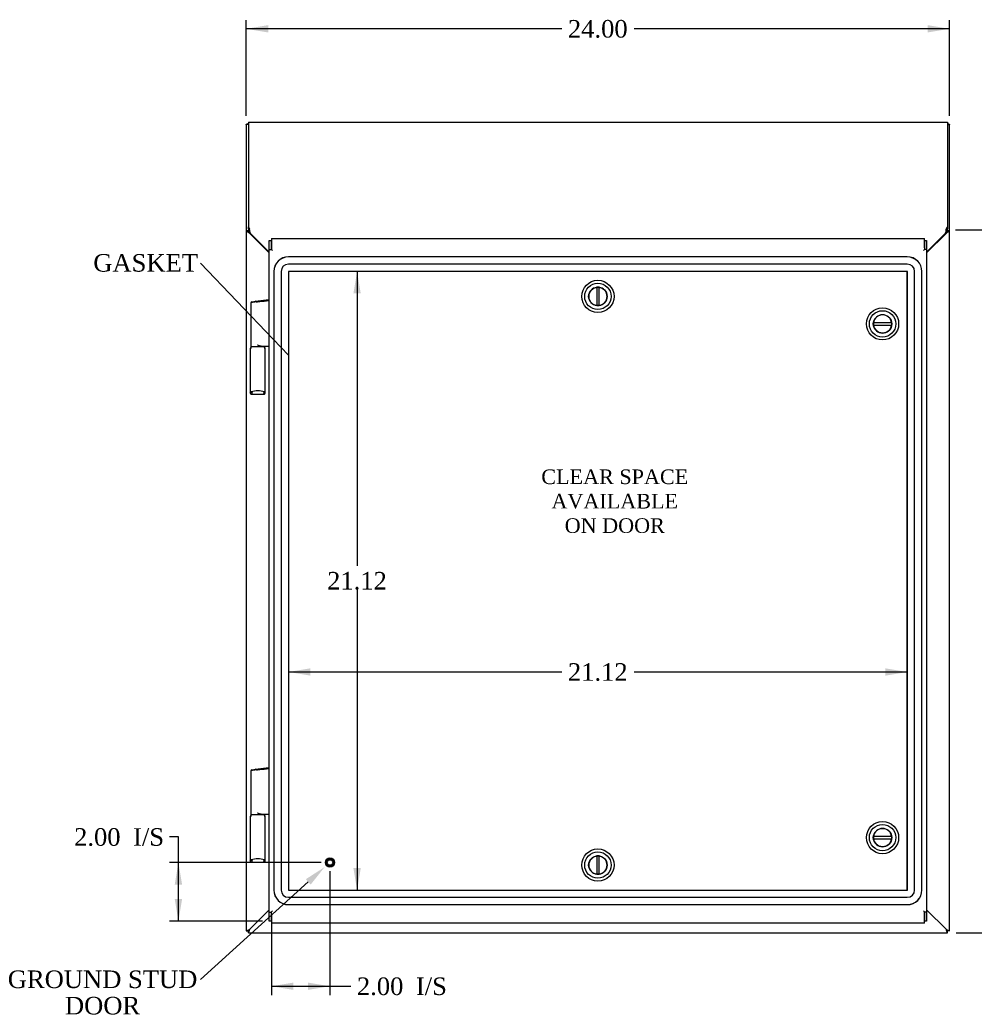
# Model space of a CAD drawing. Header units: inches. Extents: x 1 to 150, y -1 to 99.
# Tile 10 of 19: x 23 to 56, y 34 to 68. Entities that reach past the tile are written whole.
import ezdxf
from ezdxf import colors
from ezdxf.entities.mleader import LeaderData, LeaderLine
from ezdxf.enums import TextEntityAlignment as Align
from ezdxf.lldxf.tags import DXFTag
from ezdxf.math import Vec2, Vec3

# ---------------------------------------------------------------- set-up
doc = ezdxf.new("R2010")
doc.units = ezdxf.units.IN
doc.header["$MEASUREMENT"] = 0
for name, color, linetype in [('COM70220', 7, 'Continuous'), ('COM70706-6', 7, 'Continuous'), ('COM70709-4', 7, 'Continuous'), ('COM70712-6', 7, 'Continuous'), ('Default', 7, 'Continuous'), ('DV1_Default', 7, 'Continuous'), ('HNG86659-1', 7, 'Continuous'), ('LOK10031', 7, 'Continuous'), ('LOK10031_INSERT', 7, 'Continuous'), ('STD26258', 7, 'Continuous')]:
    doc.layers.add(name, color=color, linetype=linetype)
doc.styles.add('SEACAD_Times_New_Roman', font='times.ttf')
tags = doc.linetypes.add('HIDDEN2', pattern=[0.1875, 0.125, -0.0625]).pattern_tags.tags
tags[6:7] = [DXFTag(74, 4), DXFTag(75, 0), DXFTag(340, '0'), DXFTag(46, 0.0), DXFTag(50, 0.0), DXFTag(44, 0.0), DXFTag(45, 0.0)]
tags[4:5] = [DXFTag(74, 4), DXFTag(75, 0), DXFTag(340, '0'), DXFTag(46, 0.0), DXFTag(50, 0.0), DXFTag(44, 0.0), DXFTag(45, 0.0)]
doc.dimstyles.new('HAMMOND_(STH_-_120x80)', dxfattribs={"dimtxt": 0.6, "dimasz": 0.75, "dimexe": 0.3, "dimexo": 0.3, "dimgap": 0.15, "dimtad": 0, "dimtih": 1, "dimtoh": 1, "dimzin": 0, "dimdsep": 46, "dimtxsty": 'SEACAD_Times_New_Roman', "dimblk1": '_SE_FILLED', "dimblk2": '_SE_FILLED', "dimsah": 1, "dimcen": 0.3, "dimadec": 0, "dimazin": 0, "dimtfac": 0.8, "dimtofl": 0, "dimtmove": 0, "dimatfit": 3, "dimfxl": 1, "dimtolj": 1, "dimtzin": 0, "dimarcsym": 0})

# ---------------------------------------------------------------- blocks, each defined once
blk = doc.blocks.new('_SE_FILLED')
at = {"color": 0}
blk.add_line((0, 0), (-1, 0), dxfattribs=at)
blk.add_solid([(0, 0), (-1, -0.1665), (-1, 0.1665), (0, 0)], dxfattribs=at)
blk = doc.blocks.new('SE')
at = {"layer": 'COM70220', "color": 7, "linetype": 'HIDDEN2'}
for p, q in [((53.242, 59.546), (32.123, 59.546)), ((53.242, 59.545), (32.123, 59.545)), ((53.242, 59.296), (32.123, 59.296)), ((31.623, 59.046), (31.623, 37.927)), ((31.624, 59.046), (31.624, 37.927)), ((31.873, 59.046), (31.873, 37.927)), ((32.122, 59.046), (32.122, 37.927)), ((53.242, 59.047), (32.123, 59.047)), ((32.123, 59.046), (32.123, 37.927)), ((53.242, 59.046), (32.123, 59.046)), ((53.242, 37.927), (53.242, 59.046)), ((53.243, 37.927), (53.243, 59.046)), ((53.492, 37.927), (53.492, 59.046)), ((53.741, 37.927), (53.741, 59.046)), ((53.742, 37.927), (53.742, 59.046)), ((32.123, 37.927), (53.242, 37.927)), ((32.123, 37.926), (53.242, 37.926)), ((32.123, 37.677), (53.242, 37.677)), ((32.123, 37.428), (53.242, 37.428)), ((32.123, 37.427), (53.242, 37.427))]:
    blk.add_line(p, q, dxfattribs=at)
for centre, radius, start, end in [((32.123, 59.046), 0.5, 90, 180), ((32.123, 59.046), 0.499, 90, 180), ((53.242, 59.046), 0.5, 0, 90), ((53.242, 59.046), 0.499, 0, 90), ((32.123, 59.046), 0.25, 90, 180), ((53.242, 59.046), 0.25, 0, 90), ((32.123, 59.046), 0.001, 90, 180), ((53.242, 59.046), 0.001, 0, 90), ((32.123, 37.927), 0.5, 180, 270), ((32.123, 37.927), 0.499, 180, 270), ((32.123, 37.927), 0.25, 180, 270), ((32.123, 37.927), 0.001, 180, 270), ((53.242, 37.927), 0.5, 270, 0), ((53.242, 37.927), 0.001, 270, 0), ((53.242, 37.927), 0.25, 270, 0), ((53.242, 37.927), 0.499, 270, 0)]:
    blk.add_arc(centre, radius, start, end, dxfattribs=at)
at = {"layer": 'COM70706-6', "color": 7, "linetype": 'Continuous'}
for p, q in [((30.754, 64.066), (30.682, 64.066)), ((30.682, 64.066), (30.682, 60.436)), ((54.61, 64.066), (54.682, 64.066)), ((54.682, 60.436), (54.682, 64.066)), ((30.687, 60.433), (30.682, 60.436)), ((30.682, 60.436), (30.682, 36.537)), ((30.682, 60.436), (30.754, 60.436)), ((30.756, 60.433), (30.687, 60.433)), ((30.754, 60.5), (30.754, 60.436)), ((30.756, 60.433), (30.754, 60.436)), ((30.79, 60.359), (31.467, 59.681)), ((53.897, 59.681), (54.574, 60.359)), ((54.61, 60.436), (54.609, 60.433)), ((54.609, 60.433), (54.678, 60.433)), ((54.61, 60.436), (54.61, 60.5)), ((54.682, 60.436), (54.61, 60.436)), ((54.682, 60.436), (54.678, 60.433)), ((54.682, 36.537), (54.682, 60.436)), ((30.79, 36.573), (31.467, 37.25)), ((31.467, 37.249), (30.79, 36.573)), ((53.897, 37.25), (54.574, 36.573)), ((54.574, 36.573), (53.897, 37.25)), ((30.682, 36.537), (30.754, 36.537)), ((30.754, 36.465), (30.754, 36.537)), ((30.754, 36.465), (54.61, 36.465)), ((54.682, 36.537), (54.61, 36.537)), ((54.61, 36.465), (54.61, 36.537))]:
    blk.add_line(p, q, dxfattribs=at)
for centre, radius, start, end in [((30.96, 60.483), 0.21, 193.5653, 216.1174), ((54.404, 60.483), 0.21, 323.8826, 346.4347), ((31.432, 59.715), 0.25, 131.7194, 134.7428), ((53.932, 59.715), 0.25, 45.2572, 48.2806), ((22.874, 60.142), 24.863, 288.3038, 288.5661), ((-1.17, 68.497), 45.174, 314.9677, 315.0323), ((66.982, 73.617), 39.067, 251.4816, 251.6485), ((86.535, 68.497), 45.174, 224.9677, 225.0323), ((22.649, 4.612), 45.174, 44.9677, 45.0323), ((31.005, 28.656), 24.863, 18.3038, 18.5661)]:
    blk.add_arc(centre, radius, start, end, dxfattribs=at)
for points, knots in [([(30.682, 64.066), (30.682, 64.069), (30.685, 64.073), (30.696, 64.08), (30.704, 64.083), (30.724, 64.09), (30.736, 64.094), (30.751, 64.098), (30.752, 64.098), (30.754, 64.099)], [0, 0, 0, 0, 0.25, 0.25, 0.5, 0.5, 0.75, 0.75, 0.7817374, 0.7817374, 0.7817374, 0.7817374]), ([(54.611, 64.099), (54.612, 64.098), (54.614, 64.098), (54.629, 64.094), (54.641, 64.09), (54.661, 64.083), (54.669, 64.08), (54.679, 64.073), (54.682, 64.069), (54.682, 64.066)], [0.2182626, 0.2182626, 0.2182626, 0.2182626, 0.25, 0.25, 0.5, 0.5, 0.75, 0.75, 1, 1, 1, 1]), ([(30.79, 60.359), (30.779, 60.365), (30.767, 60.371), (30.745, 60.384), (30.735, 60.39), (30.716, 60.402), (30.708, 60.409), (30.695, 60.421), (30.69, 60.427), (30.687, 60.433)], [0, 0, 0, 0, 0.25, 0.25, 0.5, 0.5, 0.75, 0.75, 1, 1, 1, 1]), ([(54.678, 60.433), (54.675, 60.427), (54.67, 60.421), (54.657, 60.409), (54.648, 60.402), (54.63, 60.39), (54.619, 60.384), (54.597, 60.371), (54.586, 60.365), (54.574, 60.359)], [0, 0, 0, 0, 0.25, 0.25, 0.5, 0.5, 0.75, 0.75, 1, 1, 1, 1]), ([(30.79, 36.573), (30.79, 36.57), (30.788, 36.566), (30.786, 36.56), (30.784, 36.552), (30.78, 36.54), (30.775, 36.528), (30.77, 36.513), (30.767, 36.502), (30.763, 36.489), (30.76, 36.481), (30.757, 36.472), (30.755, 36.467), (30.755, 36.465), (30.754, 36.465), (30.754, 36.465), (30.754, 36.465)], [0, 0, 0, 0, 0.039636, 0.079299, 0.119013, 0.178729, 0.298914, 0.359673, 0.482665, 0.545168, 0.672094, 0.736685, 0.867476, 0.933625, 0.966802, 1, 1, 1, 1]), ([(30.79, 36.573), (30.786, 36.568), (30.782, 36.564), (30.773, 36.556), (30.769, 36.552), (30.763, 36.545), (30.76, 36.542), (30.757, 36.539), (30.756, 36.538), (30.755, 36.537), (30.754, 36.537), (30.754, 36.537)], [0, 0, 0, 0, 0.25, 0.25, 0.5, 0.5, 0.75, 0.75, 0.875, 0.875, 1, 1, 1, 1])]:
    blk.add_open_spline(points, degree=3, knots=knots, dxfattribs=at)
at = {"layer": 'COM70709-4', "color": 7, "linetype": 'Continuous'}
for p, q in [((30.754, 64.148), (54.61, 64.148)), ((30.754, 64.148), (30.754, 60.565)), ((54.61, 64.148), (54.61, 60.565)), ((30.754, 60.5), (30.754, 60.565)), ((30.754, 60.565), (30.792, 60.494)), ((54.572, 60.494), (54.61, 60.565)), ((54.61, 60.565), (54.61, 60.5)), ((30.754, 60.5), (30.792, 60.429)), ((30.792, 60.429), (30.792, 60.494)), ((30.806, 60.396), (30.816, 60.351)), ((30.816, 60.351), (31.467, 59.7)), ((53.897, 59.7), (54.548, 60.351)), ((54.548, 60.351), (54.559, 60.396)), ((54.572, 60.429), (54.61, 60.5)), ((54.572, 60.429), (54.572, 60.494))]:
    blk.add_line(p, q, dxfattribs=at)
for centre, radius, start, end in [((29.881, 60.315), 0.928, 5.002, 11.1068), ((30.688, 60.365), 0.122, 14.6417, 31.3634), ((55.483, 60.315), 0.928, 168.8932, 174.998), ((54.676, 60.365), 0.122, 148.6366, 165.3583)]:
    blk.add_arc(centre, radius, start, end, dxfattribs=at)
at = {"layer": 'COM70712-6', "color": 7, "linetype": 'Continuous'}
for p, q in [((31.467, 59.799), (31.467, 60.109)), ((31.467, 60.109), (31.539, 60.109)), ((31.539, 60.174), (31.539, 59.857)), ((31.539, 60.174), (53.825, 60.174)), ((31.539, 59.799), (31.539, 60.109)), ((31.539, 59.857), (31.539, 59.792)), ((53.825, 59.857), (53.825, 60.174)), ((53.825, 60.109), (53.825, 59.799)), ((53.825, 60.109), (53.897, 60.109)), ((53.825, 59.857), (53.825, 59.792)), ((53.897, 60.109), (53.897, 59.799)), ((31.467, 59.799), (31.539, 59.799)), ((31.467, 37.175), (31.467, 59.799)), ((31.539, 59.799), (31.539, 59.792)), ((31.539, 59.792), (31.575, 59.759)), ((31.539, 59.792), (31.575, 59.759)), ((53.825, 59.792), (53.789, 59.759)), ((53.825, 59.792), (53.789, 59.759)), ((53.897, 59.799), (53.825, 59.799)), ((53.825, 59.799), (53.825, 59.792)), ((53.897, 59.799), (53.897, 37.175)), ((31.467, 37.175), (31.539, 37.175)), ((31.467, 36.865), (31.467, 37.175)), ((31.539, 37.182), (31.575, 37.214)), ((31.539, 37.182), (31.575, 37.214)), ((31.539, 37.116), (31.539, 37.182)), ((31.539, 37.175), (31.539, 37.182)), ((31.539, 36.865), (31.539, 37.175)), ((31.539, 37.116), (31.539, 36.799)), ((53.825, 37.182), (53.789, 37.214)), ((53.825, 37.182), (53.789, 37.214)), ((53.825, 37.175), (53.825, 37.182)), ((53.825, 37.116), (53.825, 37.182)), ((53.897, 37.175), (53.825, 37.175)), ((53.825, 37.175), (53.825, 36.865)), ((53.825, 36.799), (53.825, 37.116)), ((53.897, 37.175), (53.897, 36.865)), ((31.539, 36.865), (31.467, 36.865)), ((53.825, 36.799), (31.539, 36.799)), ((53.897, 36.865), (53.825, 36.865))]:
    blk.add_line(p, q, dxfattribs=at)
at = {"layer": 'HNG86659-1', "color": 7, "linetype": 'Continuous'}
for p, q in [((30.837, 57.973), (30.837, 56.492)), ((30.872, 58.012), (31.014, 58.03)), ((30.997, 58.027), (31.456, 58.085)), ((30.997, 58.027), (31.014, 58.03)), ((31.014, 58.03), (31.454, 58.085)), ((31.194, 56.492), (31.455, 56.492)), ((30.818, 56.413), (30.818, 54.898)), ((30.837, 56.453), (30.837, 56.418)), ((31.29, 56.472), (30.857, 56.472)), ((31.29, 56.472), (30.857, 56.472)), ((31.31, 56.418), (31.31, 56.453)), ((31.329, 54.898), (31.329, 56.413)), ((30.818, 54.899), (30.838, 54.948)), ((30.88, 54.917), (30.857, 54.86)), ((30.879, 54.915), (30.858, 54.86)), ((30.858, 54.86), (31.292, 54.86)), ((30.88, 54.917), (30.879, 54.915)), ((31.267, 54.917), (31.268, 54.915)), ((31.267, 54.917), (31.289, 54.86)), ((31.268, 54.915), (31.289, 54.86)), ((31.329, 54.899), (31.309, 54.948)), ((30.872, 42.033), (31.014, 42.051)), ((30.997, 42.049), (31.456, 42.106)), ((30.997, 42.049), (31.014, 42.051)), ((31.014, 42.051), (31.454, 42.106)), ((30.837, 41.994), (30.837, 40.513)), ((30.818, 40.434), (30.818, 38.919)), ((30.837, 40.474), (30.837, 40.439)), ((31.29, 40.494), (30.857, 40.494)), ((31.29, 40.494), (30.857, 40.494)), ((31.194, 40.513), (31.455, 40.513)), ((31.31, 40.439), (31.31, 40.474)), ((31.329, 38.919), (31.329, 40.434)), ((30.818, 38.92), (30.838, 38.969)), ((30.88, 38.939), (30.857, 38.881)), ((30.879, 38.936), (30.858, 38.881)), ((30.858, 38.881), (31.292, 38.881)), ((30.88, 38.939), (30.879, 38.936)), ((31.267, 38.939), (31.268, 38.936)), ((31.267, 38.939), (31.289, 38.881)), ((31.268, 38.936), (31.289, 38.881)), ((31.329, 38.92), (31.309, 38.969))]:
    blk.add_line(p, q, dxfattribs=at)
for centre, radius, start, end in [((30.877, 57.973), 0.0394, 97.125, 180.0158), ((31.455, 58.073), 0.0118, 85.5954, 97.125), ((31.422, 58.069), 0.0401, 325.0143, 338.1633), ((31.455, 58.073), 0.0118, 65.0769, 85.6132), ((30.805, 58.095), 0.656, 356.4098, 359.0269), ((31.455, 58.073), 0.0118, 0, 65.0772), ((30.857, 56.492), 0.0197, 180, 270), ((31.29, 56.492), 0.0197, 270, 360), ((30.256, 55.872), 1.368, 28.4945, 28.8184), ((31.455, 56.504), 0.0118, 270.0008, 271.6266), ((31.455, 56.504), 0.0118, 271.6274, 0), ((30.857, 56.414), 0.039, 171.5664, 181.5605), ((30.857, 56.413), 0.0395, 121.1698, 169.9579), ((30.857, 56.453), 0.0197, 90, 180), ((30.871, 56.419), 0.0339, 181.4039, 189.3839), ((31.29, 56.453), 0.0197, 0, 90), ((31.276, 56.419), 0.0339, 350.6189, 358.4811), ((31.289, 56.413), 0.0395, 10.0421, 58.9435), ((31.29, 56.414), 0.039, 358.4395, 8.4336), ((30.861, 54.898), 0.0432, 178.9335, 189.6893), ((30.857, 54.898), 0.0392, 191.22, 253.533), ((30.862, 54.954), 0.0255, 192.7068, 229.3307), ((31.095, 54.126), 0.846, 91.4593, 107.1243), ((30.856, 54.909), 0.0491, 257.9682, 271.3839), ((31.053, 54.133), 0.839, 72.8076, 88.6088), ((31.291, 54.909), 0.0491, 268.6161, 282.0318), ((31.284, 54.954), 0.0255, 310.6693, 347.2932), ((31.29, 54.898), 0.0392, 286.467, 348.78), ((31.286, 54.898), 0.0432, 350.3107, 1.0665), ((30.877, 41.994), 0.0394, 97.125, 180.0158), ((31.455, 42.094), 0.0118, 85.5954, 97.125), ((31.422, 42.09), 0.0401, 325.0143, 338.1633), ((31.455, 42.094), 0.0118, 65.0769, 85.6132), ((30.805, 42.116), 0.656, 356.4098, 359.0269), ((31.455, 42.094), 0.0118, 0, 65.0772), ((30.857, 40.436), 0.039, 171.5664, 181.5605), ((30.857, 40.434), 0.0395, 121.1698, 169.9579), ((30.857, 40.513), 0.0197, 180, 270), ((30.857, 40.474), 0.0197, 90, 180), ((30.871, 40.44), 0.0339, 181.4039, 189.3839), ((31.29, 40.513), 0.0197, 270, 360), ((31.29, 40.474), 0.0197, 0, 90), ((31.276, 40.44), 0.0339, 350.6189, 358.4811), ((31.289, 40.434), 0.0395, 10.0421, 58.9435), ((31.29, 40.436), 0.039, 358.4395, 8.4336), ((30.256, 39.893), 1.368, 28.4945, 28.8184), ((31.455, 40.525), 0.0118, 270.0008, 271.6266), ((31.455, 40.525), 0.0118, 271.6274, 0), ((30.861, 38.919), 0.0432, 178.9335, 189.6893), ((30.857, 38.92), 0.0392, 191.22, 253.533), ((30.862, 38.975), 0.0255, 192.7068, 229.3307), ((31.095, 38.147), 0.846, 91.4593, 107.1243), ((30.856, 38.93), 0.0491, 257.9682, 271.3839), ((31.053, 38.154), 0.839, 72.8076, 88.6088), ((31.291, 38.93), 0.0491, 268.6161, 282.0318), ((31.284, 38.975), 0.0255, 310.6693, 347.2932), ((31.29, 38.92), 0.0392, 286.467, 348.78), ((31.286, 38.919), 0.0432, 350.3107, 1.0665)]:
    blk.add_arc(centre, radius, start, end, dxfattribs=at)
for centre, start_param, end_param in [((30.858, 54.872), 3.064718, 3.265947), ((31.289, 54.872), 3.017238, 3.218468), ((30.858, 38.893), 3.064718, 3.265947), ((31.289, 38.893), 3.017238, 3.218468)]:
    blk.add_ellipse(centre, major_axis=(0, 0.0118), ratio=0.049276, start_param=start_param, end_param=end_param, dxfattribs=at)
for points, knots in [([(31.01, 58.01), (30.998, 58.008), (30.986, 58.007), (30.963, 58.003), (30.952, 58.001), (30.92, 57.996), (30.901, 57.992), (30.878, 57.987), (30.871, 57.986), (30.859, 57.983), (30.854, 57.981), (30.846, 57.979), (30.842, 57.977), (30.839, 57.976), (30.839, 57.975), (30.837, 57.974), (30.837, 57.973), (30.837, 57.973)], [0, 0, 0, 0, 0.125, 0.125, 0.25, 0.25, 0.5, 0.5, 0.625, 0.625, 0.75, 0.75, 0.875, 0.875, 0.9375, 0.9375, 1, 1, 1, 1]), ([(31.01, 58.01), (31.01, 58.014), (31.01, 58.017), (31.01, 58.022), (31.01, 58.024), (31.009, 58.026), (31.009, 58.027), (31.008, 58.028), (31.008, 58.028), (31.005, 58.028), (31.004, 58.028), (31, 58.028), (30.999, 58.028), (30.997, 58.027)], [0, 0, 0, 0, 0.25, 0.25, 0.5, 0.5, 0.625, 0.625, 0.75, 0.75, 0.875, 0.875, 1, 1, 1, 1]), ([(31.062, 57.997), (31.061, 57.996), (31.061, 57.997), (31.06, 57.997), (31.059, 57.997), (31.057, 57.997), (31.056, 57.998), (31.053, 57.999), (31.051, 57.999), (31.044, 58.001), (31.04, 58.002), (31.027, 58.006), (31.019, 58.008), (31.01, 58.01)], [0, 0, 0, 0, 0.03125, 0.03125, 0.0625, 0.0625, 0.125, 0.125, 0.25, 0.25, 0.5, 0.5, 1, 1, 1, 1]), ([(31.455, 58.046), (31.429, 58.043), (31.403, 58.039), (31.377, 58.036), (31.272, 58.023), (31.167, 58.01), (31.062, 57.997)], [0, 0, 0, 0, 0.198595, 0.198595, 0.198595, 1, 1, 1, 1]), ([(31.467, 58.053), (31.467, 58.053), (31.466, 58.053), (31.464, 58.054), (31.461, 58.054), (31.459, 58.054)], [0, 0, 0, 0, 0.5, 0.5, 1, 1, 1, 1]), ([(31.194, 56.492), (31.184, 56.492), (31.173, 56.494), (31.151, 56.499), (31.14, 56.502), (31.118, 56.509), (31.107, 56.514), (31.09, 56.52), (31.084, 56.522), (31.073, 56.527), (31.067, 56.529), (31.062, 56.531)], [0, 0, 0, 0, 0.25, 0.25, 0.5, 0.5, 0.75, 0.75, 0.875, 0.875, 1, 1, 1, 1]), ([(31.456, 56.492), (31.456, 56.492), (31.456, 56.492), (31.456, 56.492), (31.456, 56.492), (31.457, 56.492), (31.457, 56.492), (31.457, 56.493), (31.457, 56.494), (31.458, 56.496), (31.458, 56.498), (31.458, 56.507), (31.458, 56.516), (31.458, 56.525)], [0, 0, 0, 0, 0.03125, 0.03125, 0.0625, 0.0625, 0.125, 0.125, 0.25, 0.25, 0.5, 0.5, 1, 1, 1, 1]), ([(31.467, 56.526), (31.467, 56.525), (31.466, 56.525), (31.463, 56.525), (31.461, 56.525), (31.458, 56.525)], [0, 0, 0, 0, 0.5, 0.5, 1, 1, 1, 1]), ([(30.846, 54.934), (30.848, 54.931), (30.85, 54.928), (30.856, 54.923), (30.86, 54.921), (30.865, 54.918), (30.867, 54.918), (30.87, 54.917), (30.872, 54.916), (30.876, 54.916), (30.877, 54.916), (30.879, 54.917), (30.879, 54.917), (30.88, 54.917)], [0, 0, 0, 0, 0.25, 0.25, 0.5, 0.5, 0.625, 0.625, 0.75, 0.75, 0.875, 0.875, 1, 1, 1, 1]), ([(31.301, 54.934), (31.299, 54.931), (31.297, 54.928), (31.291, 54.923), (31.287, 54.921), (31.282, 54.918), (31.28, 54.918), (31.276, 54.917), (31.275, 54.916), (31.271, 54.916), (31.27, 54.916), (31.268, 54.917), (31.267, 54.917), (31.267, 54.917)], [0, 0, 0, 0, 0.25, 0.25, 0.5, 0.5, 0.625, 0.625, 0.75, 0.75, 0.875, 0.875, 1, 1, 1, 1]), ([(31.01, 42.032), (30.998, 42.03), (30.986, 42.028), (30.963, 42.024), (30.952, 42.022), (30.92, 42.017), (30.901, 42.013), (30.878, 42.009), (30.871, 42.007), (30.859, 42.004), (30.854, 42.003), (30.846, 42), (30.842, 41.999), (30.839, 41.997), (30.839, 41.996), (30.837, 41.995), (30.837, 41.995), (30.837, 41.994)], [0, 0, 0, 0, 0.125, 0.125, 0.25, 0.25, 0.5, 0.5, 0.625, 0.625, 0.75, 0.75, 0.875, 0.875, 0.9375, 0.9375, 1, 1, 1, 1]), ([(31.01, 42.032), (31.01, 42.035), (31.01, 42.038), (31.01, 42.043), (31.01, 42.045), (31.009, 42.048), (31.009, 42.048), (31.008, 42.049), (31.008, 42.049), (31.005, 42.05), (31.004, 42.049), (31, 42.049), (30.999, 42.049), (30.997, 42.049)], [0, 0, 0, 0, 0.25, 0.25, 0.5, 0.5, 0.625, 0.625, 0.75, 0.75, 0.875, 0.875, 1, 1, 1, 1]), ([(31.062, 42.018), (31.061, 42.018), (31.061, 42.018), (31.06, 42.018), (31.059, 42.018), (31.057, 42.019), (31.056, 42.019), (31.053, 42.02), (31.051, 42.02), (31.044, 42.022), (31.04, 42.024), (31.027, 42.027), (31.019, 42.029), (31.01, 42.032)], [0, 0, 0, 0, 0.03125, 0.03125, 0.0625, 0.0625, 0.125, 0.125, 0.25, 0.25, 0.5, 0.5, 1, 1, 1, 1]), ([(31.455, 42.067), (31.429, 42.064), (31.403, 42.061), (31.377, 42.057), (31.272, 42.044), (31.167, 42.031), (31.062, 42.018)], [0, 0, 0, 0, 0.198595, 0.198595, 0.198595, 1, 1, 1, 1]), ([(31.467, 42.074), (31.467, 42.074), (31.466, 42.075), (31.464, 42.075), (31.461, 42.075), (31.459, 42.075)], [0, 0, 0, 0, 0.5, 0.5, 1, 1, 1, 1]), ([(31.194, 40.513), (31.184, 40.513), (31.173, 40.515), (31.151, 40.52), (31.14, 40.523), (31.118, 40.531), (31.107, 40.535), (31.09, 40.541), (31.084, 40.544), (31.073, 40.548), (31.067, 40.55), (31.062, 40.553)], [0, 0, 0, 0, 0.25, 0.25, 0.5, 0.5, 0.75, 0.75, 0.875, 0.875, 1, 1, 1, 1]), ([(31.456, 40.513), (31.456, 40.513), (31.456, 40.513), (31.456, 40.513), (31.456, 40.513), (31.457, 40.514), (31.457, 40.514), (31.457, 40.514), (31.457, 40.515), (31.458, 40.517), (31.458, 40.52), (31.458, 40.529), (31.458, 40.537), (31.458, 40.546)], [0, 0, 0, 0, 0.03125, 0.03125, 0.0625, 0.0625, 0.125, 0.125, 0.25, 0.25, 0.5, 0.5, 1, 1, 1, 1]), ([(31.467, 40.547), (31.467, 40.547), (31.466, 40.546), (31.463, 40.546), (31.461, 40.546), (31.458, 40.546)], [0, 0, 0, 0, 0.5, 0.5, 1, 1, 1, 1]), ([(30.846, 38.956), (30.848, 38.952), (30.85, 38.949), (30.856, 38.944), (30.86, 38.942), (30.865, 38.94), (30.867, 38.939), (30.87, 38.938), (30.872, 38.938), (30.876, 38.938), (30.877, 38.938), (30.879, 38.938), (30.879, 38.938), (30.88, 38.939)], [0, 0, 0, 0, 0.25, 0.25, 0.5, 0.5, 0.625, 0.625, 0.75, 0.75, 0.875, 0.875, 1, 1, 1, 1]), ([(31.301, 38.956), (31.299, 38.952), (31.297, 38.949), (31.291, 38.944), (31.287, 38.942), (31.282, 38.94), (31.28, 38.939), (31.276, 38.938), (31.275, 38.938), (31.271, 38.938), (31.27, 38.938), (31.268, 38.938), (31.267, 38.938), (31.267, 38.939)], [0, 0, 0, 0, 0.25, 0.25, 0.5, 0.5, 0.625, 0.625, 0.75, 0.75, 0.875, 0.875, 1, 1, 1, 1])]:
    blk.add_open_spline(points, degree=3, knots=knots, dxfattribs=at)
at = {"layer": 'LOK10031', "color": 7, "linetype": 'Continuous'}
for centre, radius in [((42.682, 58.195), 0.55), ((42.682, 58.195), 0.45), ((42.682, 58.195), 0.315), ((52.397, 57.257), 0.55), ((52.397, 57.257), 0.45), ((52.397, 57.257), 0.315), ((52.397, 39.716), 0.55), ((52.397, 39.716), 0.45), ((52.397, 39.716), 0.315), ((42.682, 38.779), 0.55), ((42.682, 38.779), 0.45), ((42.682, 38.779), 0.315)]:
    blk.add_circle(centre, radius, dxfattribs=at)
at = {"layer": 'LOK10031_INSERT', "color": 7, "linetype": 'Continuous'}
for p, q in [((42.642, 58.505), (42.642, 57.885)), ((42.722, 57.885), (42.722, 58.505)), ((52.707, 57.297), (52.087, 57.297)), ((52.087, 57.217), (52.707, 57.217)), ((52.707, 39.756), (52.087, 39.756)), ((52.087, 39.676), (52.707, 39.676)), ((42.642, 39.089), (42.642, 38.469)), ((42.722, 38.469), (42.722, 39.089))]:
    blk.add_line(p, q, dxfattribs=at)
for centre, radius, start, end in [((42.682, 58.195), 0.313, 97.354, 262.646), ((42.682, 58.195), 0.313, 82.646, 97.354), ((42.682, 58.195), 0.313, 277.354, 82.646), ((42.682, 58.195), 0.313, 262.646, 277.354), ((52.397, 57.257), 0.312, 7.354, 172.646), ((52.397, 57.257), 0.313, 172.646, 187.354), ((52.397, 57.257), 0.313, 187.354, 352.646), ((52.397, 57.257), 0.312, 352.646, 7.354), ((52.397, 39.716), 0.313, 7.354, 172.646), ((52.397, 39.716), 0.313, 172.646, 187.354), ((52.397, 39.716), 0.313, 187.354, 352.646), ((52.397, 39.716), 0.313, 352.646, 7.354), ((42.682, 38.779), 0.312, 97.354, 262.646), ((42.682, 38.779), 0.312, 82.646, 97.354), ((42.682, 38.779), 0.312, 277.354, 82.646), ((42.682, 38.779), 0.312, 262.646, 277.354)]:
    blk.add_arc(centre, radius, start, end, dxfattribs=at)
at = {"layer": 'STD26258', "color": 7, "linetype": 'HIDDEN2'}
for radius in [0.156, 0.125, 0.0944]:
    blk.add_circle((33.539, 38.865), radius, dxfattribs=at)
at = {"layer": 'DV1_Default', "insert": (43.258, 52.287), "char_height": 0.5, "width": 5.1577, "attachment_point": 2}
blk.add_mtext('{\\fTimes New Roman|b0||i0||c0|p34;\\C7;\\H0.5;\\W1.;CLEAR SPACE \\P}{\\fTimes New Roman|b0||i0||c0|p34;\\C7;\\H0.5;\\W1.;AVAILABLE \\P}{\\fTimes New Roman|b0||i0||c0|p34;\\C7;\\H0.5;\\W1.;ON DOOR}', dxfattribs=at)
blk = doc.blocks.new('DMBLK62')
at = {"layer": 'Default', "linetype": 'Continuous', "transparency": 16777216}
for points in [[(59.674, 59.714), (59.549, 60.464), (59.424, 59.714)], [(59.674, 37.215), (59.424, 37.215), (59.549, 36.465)]]:
    blk.add_hatch(color=7, dxfattribs=at).paths.add_polyline_path(points)
at = {"layer": 'Default', "color": 7, "linetype": 'Continuous', "transparency": 16777216}
for p, q in [((54.891, 60.464), (59.849, 60.464)), ((59.549, 60.464), (59.549, 48.974)), ((59.549, 48.164), (59.549, 36.465)), ((54.91, 36.465), (59.849, 36.465))]:
    blk.add_line(p, q, dxfattribs=at)
at = {"layer": 'Default', "color": 7, "linetype": 'Continuous', "transparency": 16777216, "style": 'SEACAD_Times_New_Roman'}
blk.add_text('24.00', height=0.6, dxfattribs=at).set_placement((58.525, 48.764), align=Align.TOP_LEFT)
blk = doc.blocks.new('DMBLK63')
at = {"layer": 'Default', "linetype": 'Continuous', "transparency": 16777216}
for points in [[(31.432, 67.457), (30.682, 67.332), (31.432, 67.207)], [(53.932, 67.457), (53.932, 67.207), (54.682, 67.332)]]:
    blk.add_hatch(color=7, dxfattribs=at).paths.add_polyline_path(points)
at = {"layer": 'Default', "color": 7, "linetype": 'Continuous', "transparency": 16777216}
for p, q in [((30.682, 64.366), (30.682, 67.632)), ((54.682, 64.366), (54.682, 67.632)), ((41.449, 67.332), (30.682, 67.332)), ((54.682, 67.332), (43.916, 67.332))]:
    blk.add_line(p, q, dxfattribs=at)
at = {"layer": 'Default', "color": 7, "linetype": 'Continuous', "transparency": 16777216, "style": 'SEACAD_Times_New_Roman'}
blk.add_text('24.00', height=0.6, dxfattribs=at).set_placement((41.659, 67.632), align=Align.TOP_LEFT)
blk = doc.blocks.new('DMBLK77')
at = {"layer": 'Default', "linetype": 'Continuous', "transparency": 16777216}
for points in [[(28.242, 38.115), (28.492, 38.115), (28.367, 38.865)], [(28.242, 37.615), (28.367, 36.865), (28.492, 37.615)]]:
    blk.add_hatch(color=7, dxfattribs=at).paths.add_polyline_path(points)
at = {"layer": 'Default', "color": 7, "linetype": 'Continuous', "transparency": 16777216}
for p, q in [((28.367, 39.738), (28.067, 39.738)), ((28.367, 36.865), (28.367, 39.738)), ((33.239, 38.865), (28.067, 38.865)), ((31.239, 36.865), (28.067, 36.865))]:
    blk.add_line(p, q, dxfattribs=at)
at = {"layer": 'Default', "color": 7, "linetype": 'Continuous', "transparency": 16777216, "style": 'SEACAD_Times_New_Roman'}
for s, p in [('2.00', (24.806, 40.038)), ('I/S', (26.819, 40.038))]:
    blk.add_text(s, height=0.6, dxfattribs=at).set_placement(p, align=Align.TOP_LEFT)
blk = doc.blocks.new('DMBLK78')
at = {"layer": 'Default', "linetype": 'Continuous', "transparency": 16777216}
for points in [[(32.289, 34.516), (32.289, 34.766), (31.539, 34.641)], [(32.789, 34.516), (33.539, 34.641), (32.789, 34.766)]]:
    blk.add_hatch(color=7, dxfattribs=at).paths.add_polyline_path(points)
at = {"layer": 'Default', "color": 7, "linetype": 'Continuous', "transparency": 16777216}
for p, q in [((33.539, 38.565), (33.539, 34.341)), ((31.539, 36.875), (31.539, 34.341)), ((31.539, 34.641), (33.948, 34.641)), ((33.948, 34.641), (34.248, 34.641))]:
    blk.add_line(p, q, dxfattribs=at)
at = {"layer": 'Default', "color": 7, "linetype": 'Continuous', "transparency": 16777216, "style": 'SEACAD_Times_New_Roman'}
for s, p in [('I/S', (36.471, 34.941)), ('2.00', (34.458, 34.941))]:
    blk.add_text(s, height=0.6, dxfattribs=at).set_placement(p, align=Align.TOP_LEFT)
blk = doc.blocks.new('DMBLK79')
at = {"layer": 'Default', "linetype": 'Continuous', "transparency": 16777216}
for points in [[(34.589, 58.297), (34.464, 59.047), (34.339, 58.297)], [(34.589, 38.676), (34.339, 38.676), (34.464, 37.926)]]:
    blk.add_hatch(color=7, dxfattribs=at).paths.add_polyline_path(points)
at = {"layer": 'Default', "color": 7, "linetype": 'Continuous', "transparency": 16777216}
for p, q in [((34.464, 59.047), (34.464, 48.997)), ((34.464, 48.187), (34.464, 37.926))]:
    blk.add_line(p, q, dxfattribs=at)
at = {"layer": 'Default', "color": 7, "linetype": 'Continuous', "transparency": 16777216, "style": 'SEACAD_Times_New_Roman'}
blk.add_text('21.12', height=0.6, dxfattribs=at).set_placement((33.441, 48.787), align=Align.TOP_LEFT)
blk = doc.blocks.new('DMBLK80')
at = {"layer": 'Default', "linetype": 'Continuous', "transparency": 16777216}
for points in [[(32.872, 45.496), (32.122, 45.371), (32.872, 45.246)], [(52.493, 45.496), (52.493, 45.246), (53.243, 45.371)]]:
    blk.add_hatch(color=7, dxfattribs=at).paths.add_polyline_path(points)
at = {"layer": 'Default', "color": 7, "linetype": 'Continuous', "transparency": 16777216}
for p, q in [((32.122, 45.371), (41.448, 45.371)), ((43.916, 45.371), (53.243, 45.371))]:
    blk.add_line(p, q, dxfattribs=at)
at = {"layer": 'Default', "color": 7, "linetype": 'Continuous', "transparency": 16777216, "style": 'SEACAD_Times_New_Roman'}
blk.add_text('21.12', height=0.6, dxfattribs=at).set_placement((41.658, 45.671), align=Align.TOP_LEFT)

msp = doc.modelspace()

# ---------------------------------------------------------------- block references
at = {"layer": 'Default'}
msp.add_blockref('SE', (0, 0), dxfattribs=at)

# ---------------------------------------------------------------- dimensions: what is measured, and where the dimension line sits
at = {"layer": 'Default', "color": 7, "linetype": 'Continuous'}
for base, p1, p2, picture, middle in [((30.682, 67.332), (54.682, 64.066), (30.682, 64.066), 'DMBLK63', (42.682, 67.332)), ((53.243, 45.371), (32.122, 37.927), (53.243, 48.487), 'DMBLK80', (42.682, 45.371))]:
    dim = msp.add_linear_dim(base=base, p1=p1, p2=p2, text='\\A1;<>', dimstyle='HAMMOND_(STH_-_120x80)', dxfattribs=at)
    dim.commit()
    dim.dimension.update_dxf_attribs({"geometry": picture, "text_midpoint": middle, "dimtype": 160})
for base, p1, p2, angle, picture, middle in [((59.549, 60.464), (54.591, 60.464), (54.61, 36.465), 270.045, 'DMBLK62', (59.549, 48.464)), ((34.464, 59.047), (32.123, 59.047), (32.123, 37.926), 270, 'DMBLK79', (34.464, 48.487))]:
    dim = msp.add_linear_dim(base=base, p1=p1, p2=p2, angle=angle, text='\\A1;<>', dimstyle='HAMMOND_(STH_-_120x80)', dxfattribs=at)
    dim.commit()
    dim.dimension.update_dxf_attribs({"geometry": picture, "text_midpoint": middle, "dimtype": 161})
dim = msp.add_linear_dim(base=(28.367, 38.865), p1=(31.539, 36.865), p2=(33.539, 38.865), angle=90, text='\\A1;<> I/S', dimstyle='HAMMOND_(STH_-_120x80)', override={"dimtmove": 1}, dxfattribs=at)
dim.commit()
dim.dimension.update_dxf_attribs({"geometry": 'DMBLK77', "text_midpoint": (28.067, 39.738), "dimtype": 160})
dim = msp.add_linear_dim(base=(33.539, 34.641), p1=(31.539, 37.175), p2=(33.539, 38.865), text='\\A1;<> I/S', dimstyle='HAMMOND_(STH_-_120x80)', override={"dimtmove": 1}, dxfattribs=at)
dim.commit()
dim.dimension.update_dxf_attribs({"geometry": 'DMBLK78', "text_midpoint": (34.248, 34.641), "dimtype": 160})

# ---------------------------------------------------------------- leaders
ml = msp.add_multileader_mtext('Standard', dxfattribs=at)
ml.set_content('{\\pxsm0.9;\\fTimes New Roman|b0||i0||c0|p34;\\W1.;GASKET\\P}', color=7)
ml.set_leader_properties()
ml.set_arrow_properties(name='_SE_FILLED')
ml.build(insert=Vec2(0, 0))
ml.multileader.update_dxf_attribs({"dogleg_length": 0, "arrow_head_size": 0.75})
ctx = ml.context
ctx.base_point, ctx.char_height, ctx.arrow_head_size, ctx.landing_gap_size = Vec3(25.371, 59.123), 0.6, 0.75, 0.21
notes = []
notes.append((ctx, [(0, (1, 1, 0), (29.115, 59.333), (-1, 0), 0, [(0, [(32.122, 56.191)], 0, [])])]))
ctx.mtext.insert = Vec3(25.461, 59.64)
ml = msp.add_multileader_mtext('Standard', dxfattribs=at)
ml.set_content('{\\pxsm0.9;\\fTimes New Roman|b0||i0||c0|p34;\\W1.;GROUND STUD\\PDOOR\\P}', color=7)
ml.set_leader_properties()
ml.build(insert=Vec2(0, 0))
ml.multileader.update_dxf_attribs({"dogleg_length": 0, "arrow_head_size": 0.75})
ctx = ml.context
ctx.base_point, ctx.char_height, ctx.arrow_head_size, ctx.landing_gap_size = Vec3(22.556, 34.663), 0.6, 0.75, 0.21
ctx.text_align_type = 1
notes.append((ctx, [(0, (1, 1, 0), (29.12, 34.873), (-1, 0), 0, [(0, [(33.355, 38.709)], 0, [])])]))
ctx.mtext.insert, ctx.mtext.alignment = Vec3(25.778, 35.179), 2
for ctx, leaders in notes:
    for number, flags, end, landing, length, lines in leaders:
        leader = LeaderData()
        leader.index, (leader.has_last_leader_line, leader.has_dogleg_vector, leader.attachment_direction) = number, flags
        leader.last_leader_point, leader.dogleg_vector, leader.dogleg_length = Vec3(end), Vec3(landing), length
        for number, points, colour, breaks in lines:
            line = LeaderLine()
            line.index, line.vertices, line.color, line.breaks = number, Vec3.list(points), colors.encode_raw_color(colour), breaks
            leader.lines.append(line)
        ctx.leaders.append(leader)

doc.saveas('drawing.dxf')
